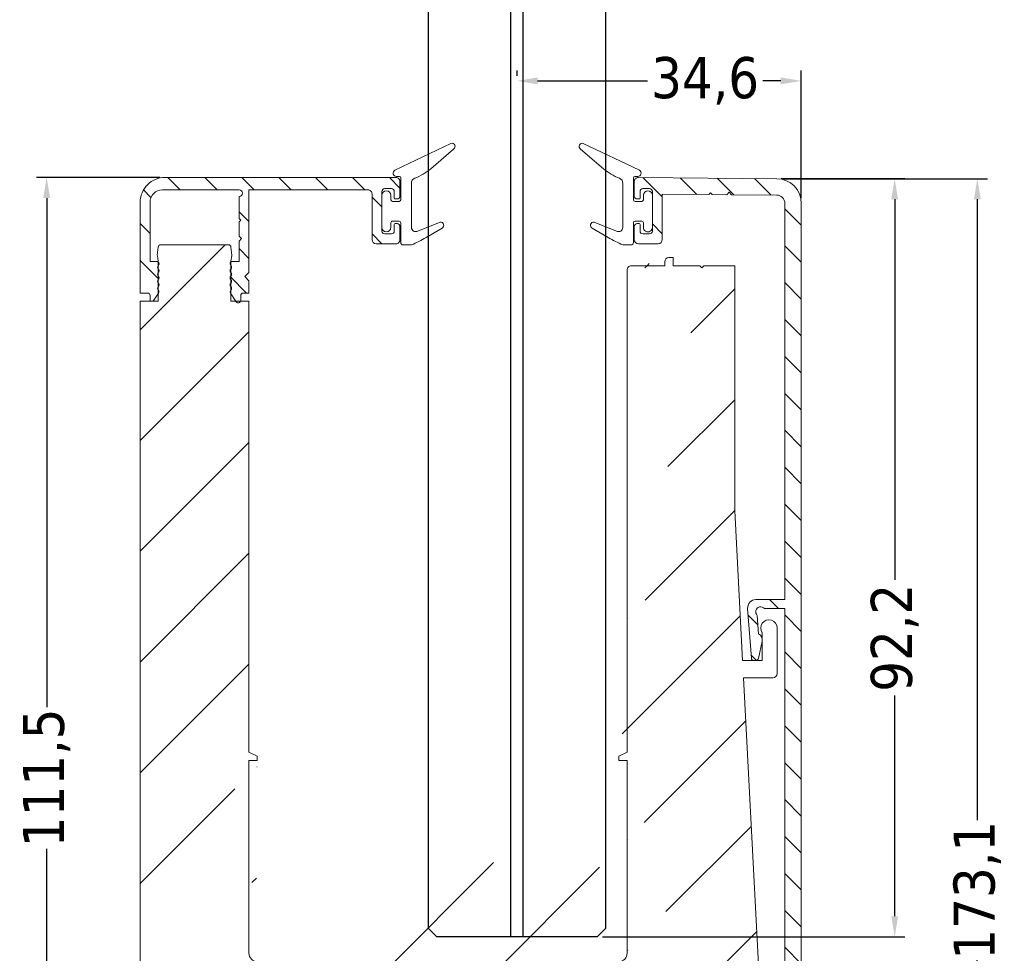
# Model space of a CAD drawing. Header units: millimetres. Extents: x -239 to 4940, y 2360 to 10359.
import ezdxf

# ---------------------------------------------------------------- set-up
doc = ezdxf.new("R2010")
doc.units = ezdxf.units.MM
for name, color, linetype, lineweight in [('CARTER ESTERNO NINFA 166', 8, 'Continuous', 9), ('CARTER INTERNO 31.6', 8, 'Continuous', 9), ('GUARNIZIONI', 7, 'Continuous', 9), ('PROFILO NINFA 166', 8, 'Continuous', 9), ('QUOTE', 5, 'Continuous', 9)]:
    doc.layers.add(name, color=color, linetype=linetype, lineweight=lineweight)
doc.layers.add('VETRO', color=140, linetype='Continuous')
doc.styles.get("Standard").update_dxf_attribs({"font": 'TAHOMA.TTF'})
doc.dimstyles.new('Annotativa millimetri', dxfattribs={"dimscale": 0, "dimtxt": 5, "dimasz": 2.5, "dimexe": 1.25, "dimexo": 0.625, "dimtad": 1, "dimtoh": 1, "dimdec": 1, "dimtxsty": 'Standard', "dimcen": 2.5, "dimclrd": 5, "dimclre": 5, "dimclrt": 7, "dimadec": 0, "dimazin": 0, "dimtfac": 1, "dimtdec": 1, "dimtmove": 0, "dimatfit": 3, "dimfxl": 0, "dimarcsym": 0})

# ---------------------------------------------------------------- blocks, each defined once
blk = doc.blocks.new('*D520')
at = {"layer": 'Defpoints', "color": 0}
for p in [(12.87471303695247, 10130.0781329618), (14.84840346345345, 9957.015755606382), (37.26096520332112, 9957.015755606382)]:
    blk.add_point(p, dxfattribs=at)
at = {"layer": 'QUOTE', "color": 5, "lineweight": -2}
for p, q in [((13.49971303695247, 10130.0781329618), (38.51096520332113, 10130.0781329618)), ((37.26096520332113, 10127.5781329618), (37.26096520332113, 10052.06194428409)), ((37.26096520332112, 9959.515755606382), (37.26096520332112, 10035.03194428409)), ((15.47340346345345, 9957.015755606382), (38.51096520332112, 9957.015755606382))]:
    blk.add_line(p, q, dxfattribs=at)
at = {"layer": 'QUOTE', "color": 5}
for points in [[(37.67763186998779, 10127.5781329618), (36.84429853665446, 10127.5781329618), (37.26096520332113, 10130.0781329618)], [(36.84429853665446, 9959.515755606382), (37.67763186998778, 9959.515755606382), (37.26096520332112, 9957.015755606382)]]:
    blk.add_solid(points, dxfattribs=at)
at = {"layer": 'QUOTE', "color": 7, "insert": (37.26096520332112, 10043.54694428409), "char_height": 5, "attachment_point": 5, "rotation": 90}
blk.add_mtext('173,1', dxfattribs=at)
blk = doc.blocks.new('*D521')
at = {"layer": 'Defpoints', "color": 0}
for p in [(12.76371249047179, 10130.07910195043), (-8.964895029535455, 10037.88639097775), (27.20651024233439, 10037.88639097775)]:
    blk.add_point(p, dxfattribs=at)
at = {"layer": 'QUOTE', "color": 5, "lineweight": -2}
for p, q in [((13.38871249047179, 10130.07910195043), (28.45651024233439, 10130.07910195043)), ((27.20651024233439, 10127.57910195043), (27.20651024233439, 10081.27875210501)), ((27.20651024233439, 10040.38639097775), (27.20651024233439, 10067.21375210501)), ((-8.339895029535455, 10037.88639097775), (28.45651024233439, 10037.88639097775))]:
    blk.add_line(p, q, dxfattribs=at)
at = {"layer": 'QUOTE', "color": 5}
for points in [[(27.62317690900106, 10127.57910195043), (26.78984357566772, 10127.57910195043), (27.20651024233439, 10130.07910195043)], [(26.78984357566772, 10040.38639097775), (27.62317690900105, 10040.38639097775), (27.20651024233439, 10037.88639097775)]]:
    blk.add_solid(points, dxfattribs=at)
at = {"layer": 'QUOTE', "color": 7, "insert": (27.20651024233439, 10074.24625210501), "char_height": 5, "attachment_point": 5, "rotation": 90}
blk.add_mtext('92,2', dxfattribs=at)
blk = doc.blocks.new('*D522')
at = {"layer": 'Defpoints', "color": 0}
for p in [(-61.56454871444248, 10130.22504374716), (-75.94068708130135, 10018.69911919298), (-57.56476009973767, 10018.69911919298)]:
    blk.add_point(p, dxfattribs=at)
at = {"layer": 'QUOTE', "color": 5, "lineweight": -2}
for p, q in [((-62.18954871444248, 10130.22504374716), (-77.19068708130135, 10130.22504374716)), ((-75.94068708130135, 10127.72504374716), (-75.94068708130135, 10065.82834326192)), ((-75.94068708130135, 10021.19911919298), (-75.94068708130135, 10048.59834326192)), ((-58.18976009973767, 10018.69911919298), (-77.19068708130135, 10018.69911919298))]:
    blk.add_line(p, q, dxfattribs=at)
at = {"layer": 'QUOTE', "color": 5}
for points in [[(-75.52402041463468, 10127.72504374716), (-76.35735374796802, 10127.72504374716), (-75.94068708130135, 10130.22504374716)], [(-76.35735374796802, 10021.19911919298), (-75.52402041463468, 10021.19911919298), (-75.94068708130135, 10018.69911919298)]]:
    blk.add_solid(points, dxfattribs=at)
at = {"layer": 'QUOTE', "color": 7, "insert": (-75.94068708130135, 10057.21334326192), "char_height": 5, "attachment_point": 5, "rotation": 90}
blk.add_mtext('111,5', dxfattribs=at)
blk = doc.blocks.new('*D524')
at = {"layer": 'Defpoints', "color": 0}
for p in [(-18.72489502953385, 10141.96695629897), (-18.72489502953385, 10141.96695629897), (15.84852528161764, 10127.07824509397)]:
    blk.add_point(p, dxfattribs=at)
at = {"layer": 'QUOTE', "color": 5, "lineweight": -2}
for p, q in [((-18.72489502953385, 10142.59195629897), (-18.72489502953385, 10143.21695629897)), ((15.84852528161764, 10127.70324509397), (15.84852528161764, 10143.21695629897)), ((-16.22489502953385, 10141.96695629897), (-2.872072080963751, 10141.96695629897)), ((13.34852528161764, 10141.96695629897), (11.17292791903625, 10141.96695629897))]:
    blk.add_line(p, q, dxfattribs=at)
at = {"layer": 'QUOTE', "color": 5}
for points in [[(-16.22489502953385, 10142.38362296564), (-16.22489502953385, 10141.55028963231), (-18.72489502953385, 10141.96695629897)], [(13.34852528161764, 10141.55028963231), (13.34852528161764, 10142.38362296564), (15.84852528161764, 10141.96695629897)]]:
    blk.add_solid(points, dxfattribs=at)
at = {"layer": 'QUOTE', "color": 7, "insert": (4.150427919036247, 10141.96695629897), "char_height": 5, "attachment_point": 5}
blk.add_mtext('34,6', dxfattribs=at)

msp = doc.modelspace()

# ---------------------------------------------------------------- hatches: boundary and pattern name
at = {"layer": 'CARTER ESTERNO NINFA 166'}
h = msp.add_hatch(dxfattribs=at)
h.set_pattern_fill('ANSI31', color=256, angle=90, style=0)
h.set_pattern_definition([(135, (-290.9278944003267, 10336.89821106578), (-2.245064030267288, -2.245064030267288), [])])
edge = h.paths.add_edge_path()
edge.add_line((-62.56454801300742, 9961.013994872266), (-62.5645480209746, 9957.51575537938))
edge.add_arc((-62.06454802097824, 9957.515755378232), 0.4999999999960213, 179.9999998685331, 270.0000261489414)
edge.add_line((-62.06454779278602, 9957.015755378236), (-61.06466011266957, 9957.015755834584))
edge.add_arc((-61.06466011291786, 9957.515753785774), 0.4999979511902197, 270.0000000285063, 360.0002267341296)
edge.add_line((-60.56466216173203, 9957.515755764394), (-60.56466215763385, 9959.315729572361))
edge.add_line((-60.56466215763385, 9959.315729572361), (13.54851668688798, 9959.315754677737))
edge.add_arc((13.54851678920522, 9959.015754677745), 0.2999999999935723, -5.708784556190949e-10, 90.00001954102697, ccw=False)
edge.add_line((13.84851678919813, 9959.015754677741), (13.84851678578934, 9957.515755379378))
edge.add_arc((14.3485167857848, 9957.515755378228), 0.4999999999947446, 179.9999998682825, 270.0000261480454)
edge.add_line((14.34851701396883, 9957.015755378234), (14.84840346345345, 9957.015755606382))
edge.add_arc((14.84840300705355, 9958.015755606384), 1.000000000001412, 270.000026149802, 359.9999585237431)
edge.add_line((15.84840300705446, 9958.015754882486), (15.84852528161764, 10127.07824509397))
edge.add_arc((12.8485252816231, 10127.07824726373), 2.999999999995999, 359.9999585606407, 449.4998443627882)
edge.add_line((12.87471303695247, 10130.0781329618), (-3.963591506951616, 10130.22512436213))
edge.add_arc((-3.963591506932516, 10129.72512436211), 0.500000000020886, 90.00000000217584, 180.0000322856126)
edge.add_line((-4.463591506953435, 10129.72512408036), (-4.463590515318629, 10127.96468968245))
edge.add_arc((-4.113591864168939, 10127.96468985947), 0.349998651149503, 180.0000289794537, 269.9999710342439)
edge.add_line((-4.113592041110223, 10127.61469120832), (-3.863593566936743, 10127.61469120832))
edge.add_arc((-3.863593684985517, 10127.71469132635), 0.1000001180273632, 270.0000676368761, 359.9999324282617)
edge.add_line((-3.763593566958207, 10127.71469120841), (-3.763593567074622, 10128.51414868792))
edge.add_arc((-3.413593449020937, 10128.51414856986), 0.3500001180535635, 90.00001929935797, 179.9999806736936, ccw=False)
edge.add_line((-3.413593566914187, 10128.86414868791), (-2.61357830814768, 10128.86414868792))
edge.add_arc((-2.613578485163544, 10128.51414851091), 0.3500001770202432, 2.8964977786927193e-05, 89.99997102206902, ccw=False)
edge.add_line((-2.263578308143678, 10128.51414868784), (-2.263578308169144, 10123.71414868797))
edge.add_arc((-2.613578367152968, 10123.71414874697), 0.3500000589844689, 270.0000096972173, 359.99999034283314, ccw=False)
edge.add_line((-2.613578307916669, 10123.36414868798), (-3.413593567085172, 10123.36414868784))
edge.add_arc((-3.413593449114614, 10123.71414880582), 0.3500001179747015, 180.0000192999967, 269.99998068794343, ccw=False)
edge.add_line((-3.763593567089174, 10123.71414868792), (-3.763593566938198, 10124.51360616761))
edge.add_arc((-3.863593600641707, 10124.5136061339), 0.1000000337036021, 1.931364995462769e-05, 89.99998068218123)
edge.add_line((-3.863593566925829, 10124.6136061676), (-4.113592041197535, 10124.6136061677))
edge.add_arc((-4.113591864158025, 10124.26360751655), 0.3499986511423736, 90.00002898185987, 179.9999710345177)
edge.add_line((-4.463590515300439, 10124.26360769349), (-4.463591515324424, 10122.66414868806))
edge.add_arc((-3.963591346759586, 10122.66414885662), 0.5000001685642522, 180.0000193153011, 269.9999806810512)
edge.add_line((-3.96359151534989, 10122.16414868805), (-1.563578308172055, 10122.16414868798))
edge.add_arc((-1.563578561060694, 10122.66414894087), 0.5000002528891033, 270.0000289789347, 359.9999710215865)
edge.add_line((-1.063578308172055, 10122.66414868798), (-1.063578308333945, 10128.19974012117))
edge.add_line((-1.063578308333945, 10128.19974012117), (4.62203731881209, 10128.15010552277))
edge.add_line((4.62203731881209, 10128.15010552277), (4.823624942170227, 10128.348353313))
edge.add_line((4.823624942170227, 10128.348353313), (5.021871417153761, 10128.14661502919))
edge.add_line((5.021871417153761, 10128.14661502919), (6.771804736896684, 10128.13133836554))
edge.add_line((6.771804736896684, 10128.13133836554), (7.074412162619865, 10128.42870807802))
edge.add_line((7.074412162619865, 10128.42870807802), (7.371980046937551, 10128.12609892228))
edge.add_line((7.371980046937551, 10128.12609892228), (12.85725446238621, 10128.07821327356))
edge.add_arc((12.84852494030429, 10127.07825137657), 0.9999999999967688, -5.517268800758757e-05, 89.49982887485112, ccw=False)
edge.add_line((13.84852494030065, 10127.07825041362), (13.84847854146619, 10078.90206366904))
edge.add_line((13.84847854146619, 10078.90206366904), (10.32027318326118, 10078.90206366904))
edge.add_arc((10.32027318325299, 10077.90206366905), 0.9999999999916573, 89.99999999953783, 184.240576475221)
edge.add_line((9.323010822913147, 10077.82811919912), (9.77147236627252, 10071.77988032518))
edge.add_arc((10.07065107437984, 10071.80206366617), 0.3000000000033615, 184.2405764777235, 269.999999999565)
edge.add_line((10.07065107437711, 10071.50206366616), (10.34913199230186, 10071.50206366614))
edge.add_arc((10.34913199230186, 10071.80206366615), 0.3000000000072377, 269.9999999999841, 347.9315199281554)
edge.add_line((10.64250151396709, 10071.73933947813), (11.09083523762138, 10073.8362569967))
edge.add_arc((10.30851660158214, 10074.00352191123), 0.799999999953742, 347.9314896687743, 424.2405764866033)
edge.add_line((10.65619131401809, 10074.72402332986), (10.48908588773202, 10076.97771386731))
edge.add_arc((10.90474242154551, 10077.41042149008), 0.6000052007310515, 40.747848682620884, 226.1514205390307, ccw=False)
edge.add_line((11.35930005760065, 10077.80206366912), (13.84851684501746, 10077.80206366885))
edge.add_line((13.84851684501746, 10077.80206366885), (13.84850866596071, 9996.978401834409))
edge.add_line((13.84850866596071, 9996.978401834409), (10.32027318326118, 9996.978401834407))
edge.add_arc((10.32027318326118, 9995.978401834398), 1.000000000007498, 89.99999999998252, 184.2405764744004)
edge.add_line((9.323010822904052, 9995.904457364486), (9.771472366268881, 9989.856218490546))
edge.add_arc((10.07065107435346, 9989.878401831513), 0.2999999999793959, 184.240576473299, 270.0000000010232)
edge.add_line((10.07065107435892, 9989.578401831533), (10.34913199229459, 9989.578401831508))
edge.add_arc((10.34913176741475, 9989.87840210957), 0.3000002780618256, 270.0000429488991, 347.9314769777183)
edge.add_line((10.64250151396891, 9989.8156776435), (11.09083523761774, 9991.912595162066))
edge.add_arc((10.30851643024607, 9992.079859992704), 0.8000001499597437, 347.9314981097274, 424.2405680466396)
edge.add_line((10.65619131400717, 9992.800361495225), (10.48908588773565, 9995.054052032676))
edge.add_arc((10.9047424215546, 9995.486759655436), 0.6000052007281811, 40.74784868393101, 226.1514205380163, ccw=False)
edge.add_line((11.35930005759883, 9995.87840183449), (13.84851629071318, 9995.878401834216))
edge.add_line((13.84851629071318, 9995.878401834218), (13.84851379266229, 9972.971276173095))
edge.add_line((13.84851379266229, 9972.971276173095), (14.34851369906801, 9972.47127626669))
edge.add_line((14.34851369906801, 9972.47127626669), (13.84851374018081, 9971.971276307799))
edge.add_line((13.84851374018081, 9971.971276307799), (13.84851276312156, 9962.271264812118))
edge.add_arc((13.54851276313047, 9962.271264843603), 0.2999999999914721, 270.4999999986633, 359.9999939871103, ccw=False)
edge.add_line((13.55113072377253, 9961.971276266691), (-62.26716597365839, 9961.313983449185))
edge.add_arc((-62.26454801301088, 9961.013994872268), 0.2999999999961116, 90.499999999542, 180.0000000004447)
at = {"layer": 'CARTER INTERNO 31.6'}
h = msp.add_hatch(dxfattribs=at)
h.set_pattern_fill('ANSI31', color=256, angle=90, style=0)
h.set_pattern_definition([(135, (-190.9278944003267, 10286.89821106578), (-2.245064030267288, -2.245064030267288), [])])
edge = h.paths.add_edge_path()
edge.add_line((-52.33949493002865, 10125.04426734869), (-52.53949493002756, 10124.84426734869))
edge.add_line((-52.53949493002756, 10124.84426734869), (-52.53949493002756, 10123.09426734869))
edge.add_line((-52.53949493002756, 10123.09426734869), (-52.23949493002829, 10122.79426734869))
edge.add_line((-52.23949493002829, 10122.79426734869), (-52.53949493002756, 10122.49426734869))
edge.add_line((-52.53949493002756, 10122.49426734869), (-52.53949493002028, 10120.01349095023))
edge.add_line((-52.53949493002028, 10120.01349095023), (-53.32736289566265, 10120.01349095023))
edge.add_arc((-53.32736289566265, 10119.71349095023), 0.2999999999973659, 89.9999999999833, 180.00000000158)
edge.add_line((-53.6273628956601, 10119.71349095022), (-53.53949493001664, 10119.50135891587))
edge.add_arc((-53.75162696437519, 10119.28922688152), 0.3000000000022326, -44.99999999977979, 44.99999999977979, ccw=False)
edge.add_arc((-53.32736289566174, 10118.86496281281), 0.2999999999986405, 135.0000000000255, 224.9999999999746)
edge.add_arc((-53.75162696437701, 10118.44069874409), 0.3000000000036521, -44.999999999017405, 44.999999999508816, ccw=False)
edge.add_arc((-53.32736282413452, 10118.01643467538), 0.3000000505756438, 135.0000096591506, 224.9999903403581)
edge.add_arc((-53.75162696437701, 10117.59217060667), 0.3000000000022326, -44.99999999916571, 44.99999999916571, ccw=False)
edge.add_arc((-53.32736282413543, 10117.16790653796), 0.3000000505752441, 135.0000096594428, 224.9999903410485)
edge.add_arc((-53.75162696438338, 10116.74364246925), 0.3000000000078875, -44.99999999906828, 44.999999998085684, ccw=False)
edge.add_arc((-53.32736289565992, 10116.31937840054), 0.3000000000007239, 135.000000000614, 213.2359422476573)
edge.add_line((-53.57828909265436, 10116.1549519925), (-52.89042112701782, 10115.10521737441))
edge.add_arc((-52.63949493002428, 10115.26964378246), 0.30000000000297, 213.2359422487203, 359.999999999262)
edge.add_line((-52.33949493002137, 10115.26964378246), (-52.33949493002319, 10115.87079244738))
edge.add_arc((-52.03949487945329, 10115.87079239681), 0.3000000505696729, 90.0036903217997, 179.999990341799, ccw=False)
edge.add_line((-52.03951420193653, 10116.17079244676), (-51.33949493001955, 10116.17086182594))
edge.add_line((-51.33949493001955, 10116.17086182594), (-51.33949493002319, 10117.67082720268))
edge.add_line((-51.33949493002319, 10117.67082720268), (-51.83949486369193, 10118.17082713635))
edge.add_line((-51.83949486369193, 10118.17082713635), (-51.33949493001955, 10118.67082707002))
edge.add_line((-51.33949493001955, 10118.67082707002), (-51.33949493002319, 10128.72504374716))
edge.add_line((-51.33949493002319, 10128.72504374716), (-36.86360371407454, 10128.72504374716))
edge.add_arc((-36.86360371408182, 10128.22504374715), 0.5000000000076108, -8.997176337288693e-10, 89.99999999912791, ccw=False)
edge.add_line((-36.36360371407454, 10128.22504374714), (-36.36360371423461, 10122.664068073))
edge.add_arc((-35.86360346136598, 10122.66406832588), 0.5000002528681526, 180.0000289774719, 269.9999710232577)
edge.add_line((-35.86360371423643, 10122.16406807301), (-33.46359050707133, 10122.16406807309))
edge.add_arc((-33.46359050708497, 10122.66406807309), 0.499999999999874, 270.0000000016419, 360.0000358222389)
edge.add_line((-32.96359050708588, 10122.66406838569), (-32.96359150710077, 10124.26352707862))
edge.add_arc((-33.31359039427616, 10124.26352666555), 0.3499988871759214, 6.762114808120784e-05, 89.99993238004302)
edge.add_line((-33.31358998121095, 10124.61352555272), (-33.56358845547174, 10124.61352555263))
edge.add_arc((-33.56358838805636, 10124.51352548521), 0.1000000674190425, 90.00003862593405, 179.9999613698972)
edge.add_line((-33.66358845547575, 10124.51352555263), (-33.66358845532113, 10123.71406807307))
edge.add_arc((-34.01358851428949, 10123.71406813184), 0.3500000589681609, 270.0000096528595, 359.99999037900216, ccw=False)
edge.add_line((-34.01358845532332, 10123.36406807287), (-34.81360371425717, 10123.36406807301))
edge.add_arc((-34.81360359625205, 10123.714068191), 0.3500001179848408, 180.000019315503, 269.99998068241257, ccw=False)
edge.add_line((-35.16360371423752, 10123.714068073), (-35.16360371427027, 10128.51406807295))
edge.add_arc((-34.81360341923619, 10128.51406777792), 0.3500002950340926, 90.00004829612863, 179.9999517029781, ccw=False)
edge.add_line((-34.81360371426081, 10128.86406807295), (-34.01358845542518, 10128.86406807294))
edge.add_arc((-34.0135886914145, 10128.51406783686), 0.3500002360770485, 3.864713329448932e-05, 89.9999613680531, ccw=False)
edge.add_line((-33.6635884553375, 10128.51406807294), (-33.66358845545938, 10127.71461059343))
edge.add_arc((-33.56358835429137, 10127.71461069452), 0.1000001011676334, 180.0000579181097, 269.9999420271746)
edge.add_line((-33.56358845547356, 10127.61461059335), (-33.31358998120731, 10127.61461059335))
edge.add_arc((-33.31359021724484, 10127.9646093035), 0.3499987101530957, 270.0000386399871, 359.9999613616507)
edge.add_line((-32.96359150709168, 10127.96460906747), (-32.96359051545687, 10129.72504346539))
edge.add_arc((-33.4635905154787, 10129.72504374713), 0.5000000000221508, 359.9999677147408, 449.9999999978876)
edge.add_line((-33.46359051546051, 10130.22504374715), (-61.56454871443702, 10130.22504374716))
edge.add_arc((-61.56454871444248, 10127.22504374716), 2.999999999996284, 89.9999999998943, 180.0000000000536)
edge.add_line((-64.56454871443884, 10127.22504374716), (-64.5645487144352, 10116.17085026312))
edge.add_line((-64.5645487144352, 10116.17085026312), (-63.66454871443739, 10116.17079244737))
edge.add_arc((-63.6645487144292, 10115.87079244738), 0.2999999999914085, -1.1544898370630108e-09, 90.00000000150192, ccw=False)
edge.add_line((-63.36454871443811, 10115.87079244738), (-63.36454871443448, 10115.17085026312))
edge.add_line((-63.36454871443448, 10115.17085026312), (-62.9706147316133, 10115.17085026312))
edge.add_line((-62.9706147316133, 10115.17085026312), (-62.32575455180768, 10116.1549519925))
edge.add_arc((-62.57668074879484, 10116.31937840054), 0.2999999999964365, 326.764057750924, 405.000000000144)
edge.add_arc((-62.15241668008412, 10116.74364246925), 0.2999999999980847, 134.9999999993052, 224.9999999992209, ccw=False)
edge.add_arc((-62.57668074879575, 10117.16790653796), 0.2999999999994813, 315.0000000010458, 405.0000000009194)
edge.add_arc((-62.15241668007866, 10117.59217060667), 0.3000000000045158, 134.9999999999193, 224.9999999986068, ccw=False)
edge.add_arc((-62.57668074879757, 10118.01643467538), 0.299999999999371, 315.0000000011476, 405.0000000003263)
edge.add_arc((-62.15241668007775, 10118.44069874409), 0.3000000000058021, 135.0000000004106, 224.9999999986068, ccw=False)
edge.add_arc((-62.5766807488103, 10118.86496281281), 0.3000000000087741, 315.0000000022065, 404.9999999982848)
edge.add_arc((-62.15241660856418, 10119.28922688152), 0.3000000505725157, 135.0000096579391, 224.9999903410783, ccw=False)
edge.add_line((-62.36454871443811, 10119.50135891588), (-62.27668074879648, 10119.71349095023))
edge.add_arc((-62.57668074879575, 10119.71349095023), 0.2999999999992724, 359.9999999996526, 450)
edge.add_line((-62.57668074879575, 10120.01349095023), (-63.36454871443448, 10120.01349095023))
edge.add_line((-63.36454871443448, 10120.01349095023), (-63.36454871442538, 10127.22504374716))
edge.add_arc((-61.86454846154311, 10127.22504349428), 1.500000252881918, 90.00000965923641, 179.9999903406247, ccw=False)
edge.add_line((-61.86454871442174, 10128.72504374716), (-52.53949493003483, 10128.72504374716))
edge.add_arc((-52.53949493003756, 10128.32504374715), 0.4000000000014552, -89.99999999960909, 89.9999999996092, ccw=False)
edge.add_line((-52.53949493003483, 10127.92504374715), (-52.5394949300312, 10125.24426734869))
edge.add_line((-52.5394949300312, 10125.24426734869), (-52.33949493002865, 10125.04426734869))
at = {"layer": 'PROFILO NINFA 166'}
h = msp.add_hatch(dxfattribs=at)
h.set_pattern_fill('ANSI31', color=256, scale=3, style=0)
h.set_pattern_definition([(45, (310.0799757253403, 11577.45672555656), (-6.735192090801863, 6.735192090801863), [])])
edge = h.paths.add_edge_path()
edge.add_line((-62.36454871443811, 10115.17085026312), (-64.5645487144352, 10115.17085026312))
edge.add_line((-62.36454871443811, 10120.01166440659), (-62.36454871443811, 10115.17085026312))
edge.add_line((-62.36910638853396, 10120.06375885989), (-62.36454871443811, 10120.01166440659))
edge.add_line((-62.47769405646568, 10120.67959012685), (-62.36910638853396, 10120.06375885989))
edge.add_line((-62.48074852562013, 10120.7616789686), (-62.47769405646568, 10120.67959012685))
edge.add_line((-62.38020471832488, 10121.76774396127), (-62.48074852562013, 10120.7616789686))
edge.add_arc((-62.0816917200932, 10121.737911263), 0.2999999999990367, 89.99999999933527, 174.2929418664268)
edge.add_line((-53.82235192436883, 10122.037911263), (-62.08169172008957, 10122.037911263))
edge.add_arc((-53.82235192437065, 10121.737911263), 0.3000000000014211, 5.707058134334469, 89.99999999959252)
edge.add_line((-53.42329511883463, 10120.7616789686), (-53.52383892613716, 10121.76774396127))
edge.add_line((-53.42634958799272, 10120.67959012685), (-53.42329511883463, 10120.7616789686))
edge.add_line((-53.53493725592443, 10120.06375885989), (-53.42634958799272, 10120.67959012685))
edge.add_line((-53.53949493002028, 10120.01166440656), (-53.53493725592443, 10120.06375885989))
edge.add_line((-53.53949493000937, 10115.17085026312), (-53.53949493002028, 10120.01166440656))
edge.add_line((-51.33949493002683, 10115.17085026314), (-53.53949493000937, 10115.17085026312))
edge.add_line((-42.83771069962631, 10032.88639098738), (-42.83771069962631, 10034.88639098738))
edge.add_line((-57.56476009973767, 10028.69911919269), (-57.56476009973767, 10025.94924471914))
edge.add_arc((-56.56476009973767, 10027.33771540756), 1.689206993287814, 53.70138050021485, 126.2986194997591)
edge.add_line((-55.56476009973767, 10028.69911919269), (-55.56476009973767, 10030.69924471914))
edge.add_line((-55.56476009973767, 10030.69924471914), (-53.06476009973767, 10030.69924471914))
edge.add_line((-53.06476009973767, 10030.69924471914), (-53.06476009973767, 10026.92636441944))
edge.add_arc((-48.80434343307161, 10026.92636052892), 4.260416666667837, 139.9320129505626, 179.9999476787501)
edge.add_line((-48.72647517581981, 10029.66877430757), (-52.06476009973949, 10029.66877430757))
edge.add_line((-48.72647517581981, 10029.66877430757), (-50.49451920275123, 10031.11163528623))
edge.add_line((-50.33778118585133, 10059.83821718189), (-51.33779665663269, 10060.33822485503))
edge.add_line((-50.33778118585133, 10059.33821718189), (-50.33778118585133, 10059.83821718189))
edge.add_line((-51.33778011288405, 10059.33822682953), (-50.33778118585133, 10059.33821718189))
edge.add_line((-51.33771069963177, 10035.88638808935), (-51.33778011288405, 10059.33822682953))
edge.add_arc((-50.33771069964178, 10035.88639098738), 0.9999999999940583, 180.0001660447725, 270.0000000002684)
edge.add_arc((-49.86225849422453, 10031.88639098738), 1.000000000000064, 90.00000000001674, 230.7828888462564)
edge.add_line((-57.56476009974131, 10025.94924471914), (-64.5645487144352, 10025.94924471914))
edge.add_line((-42.83771069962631, 10034.88639098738), (-50.33771069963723, 10034.88639098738))
edge.add_line((-49.86225849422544, 10032.88639098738), (-42.83771069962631, 10032.88639098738))
edge.add_line((-64.5645487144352, 10115.17085026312), (-64.5645487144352, 10025.94924471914))
edge.add_line((-51.33779665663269, 10060.33822485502), (-51.33949493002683, 10115.17085026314))
h = msp.add_hatch(dxfattribs=at)
h.set_pattern_fill('ANSI31', color=256, scale=3, style=0)
h.set_pattern_definition([(45, (310.0799757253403, 11577.45672555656), (-6.735192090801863, 6.735192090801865), [])])
edge = h.paths.add_edge_path()
edge.add_line((7.744591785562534, 10119.48245224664), (3.994592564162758, 10119.48245323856))
edge.add_line((7.744591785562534, 10089.70135976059), (7.744591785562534, 10119.48245224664))
edge.add_line((7.745274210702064, 10089.67524540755), (7.744591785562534, 10089.70135976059))
edge.add_line((8.69573321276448, 10071.50206366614), (7.745274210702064, 10089.67524540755))
edge.add_line((11.10851660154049, 10071.50206366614), (8.69573321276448, 10071.50206366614))
edge.add_line((11.10851660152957, 10074.84177766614), (11.10851660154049, 10071.50206366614))
edge.add_arc((11.90851660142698, 10075.44177766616), 0.9999999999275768, 359.9999999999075, 576.8698976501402)
edge.add_line((12.90851662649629, 10069.89926905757), (12.90851660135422, 10075.44177766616))
edge.add_arc((12.40851645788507, 10069.89926922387), 0.500000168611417, 270.0000193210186, 359.9999809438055)
edge.add_line((8.805709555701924, 10069.39926905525), (12.40851662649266, 10069.39926905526))
edge.add_arc((-4.837784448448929, 10118.98245651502), 0.4999999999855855, 89.99997755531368, 179.999985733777)
edge.add_line((-0.7554082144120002, 10119.4824539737), (-4.837784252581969, 10119.48245651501))
edge.add_line((-0.7554082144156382, 10119.982453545), (-0.7554082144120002, 10119.4824539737))
edge.add_arc((-0.2554082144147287, 10119.982453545), 0.5000000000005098, 90.00000000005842, 179.9999999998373)
edge.add_line((0.2445917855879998, 10120.482453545), (-0.2554082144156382, 10120.482453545))
edge.add_line((0.2445917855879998, 10119.48245423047), (0.2445917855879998, 10120.482453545))
edge.add_line((3.494590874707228, 10119.48245337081), (0.2445917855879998, 10119.48245423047))
edge.add_line((3.744591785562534, 10119.23245245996), (3.494590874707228, 10119.48245337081))
edge.add_line((3.994592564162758, 10119.48245323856), (3.744591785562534, 10119.23245245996))
edge.add_arc((-12.53193598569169, 10024.88639223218), 1.00000124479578, 270.0000403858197, 329.0411553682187)
edge.add_line((-7.475220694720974, 10031.37196935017), (-11.67439788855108, 10024.37196935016))
edge.add_arc((-8.332758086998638, 10031.88639098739), 0.9999999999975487, 329.0411957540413, 450.0000000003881)
edge.add_line((-13.8513219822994, 10032.88639098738), (-8.332758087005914, 10032.88639098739))
edge.add_line((-13.8513219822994, 10034.88639098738), (-13.8513219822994, 10032.88639098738))
edge.add_line((-6.33780538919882, 10034.88639098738), (-13.8513219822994, 10034.88639098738))
edge.add_arc((-6.337805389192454, 10035.88639098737), 0.9999999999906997, 269.9999999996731, 359.9999833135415)
edge.add_line((-5.337798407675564, 10059.33821718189), (-5.337805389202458, 10035.88639069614))
edge.add_line((-6.337798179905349, 10059.33821718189), (-5.337798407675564, 10059.33821718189))
edge.add_line((-6.337798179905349, 10059.83821718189), (-6.337798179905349, 10059.33821718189))
edge.add_line((-5.337797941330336, 10060.33821723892), (-6.337798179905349, 10059.83821718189))
edge.add_line((11.10851660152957, 9992.918115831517), (11.10851660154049, 9989.57840183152))
edge.add_arc((11.90851660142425, 9993.518115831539), 0.9999999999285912, 359.9999999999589, 576.8698976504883)
edge.add_line((12.90851662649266, 9987.975607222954), (12.9085166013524, 9993.518115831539))
edge.add_arc((12.40851654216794, 9987.975607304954), 0.5000000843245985, 270.0000096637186, 359.9999906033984)
edge.add_arc((2.995447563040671, 9990.078401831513), 0.4999999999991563, 145.4761413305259, 269.9999999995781)
edge.add_line((1.551873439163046, 9987.212752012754), (1.79398031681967, 9987.475607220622))
edge.add_arc((1.331211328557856, 9987.415996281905), 0.2999999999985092, 227.3528962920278, 317.3528962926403)
edge.add_line((0.833750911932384, 9987.466326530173), (1.127967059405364, 9987.195334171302))
edge.add_arc((0.630506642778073, 9987.245664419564), 0.3000000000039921, 47.35289629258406, 137.352896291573)
edge.add_line((-1.75809433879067, 9985.095179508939), (0.4098445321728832, 9987.448908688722))
edge.add_line((-2.111349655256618, 9985.080664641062), (-1.75809433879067, 9985.095179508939))
edge.add_line((-2.096834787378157, 9984.727409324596), (-2.111349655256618, 9985.08066464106))
edge.add_line((-4.264773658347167, 9982.373680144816), (-2.096834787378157, 9984.727409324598))
edge.add_arc((-4.044111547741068, 9982.170435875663), 0.3000000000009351, 137.3528962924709, 227.3528962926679)
edge.add_line((-3.953139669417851, 9981.678781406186), (-4.24735581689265, 9981.949773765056))
edge.add_arc((-4.156384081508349, 9981.45811928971), 0.3000001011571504, 317.3529156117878, 407.3528769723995)
edge.add_line((-4.071218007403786, 9981.107766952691), (-3.935721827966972, 9981.254875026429))
edge.add_arc((-4.438988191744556, 9981.446507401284), 0.5000000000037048, 227.352896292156, 317.3528962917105)
edge.add_line((-5.218359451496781, 9981.484587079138), (-4.777728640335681, 9981.07873721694))
edge.add_line((11.10851660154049, 9989.57840183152), (2.995447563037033, 9989.578401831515))
edge.add_line((1.79398031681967, 9987.475607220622), (12.40851662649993, 9987.47560722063))
edge.add_arc((-38.61105638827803, 10018.69925767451), 50.00004515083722, 325.476158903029, 362.9938290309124)
edge.add_line((-12.53193528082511, 10023.88639098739), (-39.45458220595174, 10023.88639098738))
edge.add_arc((-38.61102241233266, 10018.69927142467), 50.00002670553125, 270.0000136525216, 311.9015662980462)
edge.add_line((11.32074698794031, 10021.31068002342), (8.805709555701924, 10069.39926905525))
edge.add_line((-5.337784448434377, 10118.98245663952), (-5.337797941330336, 10060.33821723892))
edge.add_line((-64.5645487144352, 10011.44924471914), (-64.5645487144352, 9968.69924471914))
edge.add_line((-49.10776564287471, 9968.699244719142), (-38.61101049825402, 9968.699244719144))
edge.add_line((-49.35776564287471, 9968.949244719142), (-49.10776564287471, 9968.699244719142))
edge.add_line((-49.60776564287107, 9968.699244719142), (-49.35776564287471, 9968.949244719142))
edge.add_line((-64.5645487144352, 9968.69924471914), (-49.60776564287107, 9968.699244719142))
edge.add_line((-57.56476009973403, 10011.44924471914), (-64.5645487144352, 10011.44924471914))
edge.add_arc((-56.56476009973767, 10010.06052297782), 1.689206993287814, 233.7013805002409, 306.2986194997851, ccw=False)
edge.add_line((-57.56476009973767, 10008.69911919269), (-57.56476009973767, 10011.44924471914))
edge.add_line((-53.06476009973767, 10010.4718739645), (-53.06476009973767, 10006.69924471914))
edge.add_line((-53.06476009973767, 10006.69924471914), (-55.56476009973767, 10006.69924471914))
edge.add_line((-55.56476009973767, 10006.69924471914), (-55.56476009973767, 10008.69911919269))
edge.add_arc((-48.80434343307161, 10010.47187785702), 4.260416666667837, 180.0000523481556, 220.0679870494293)
edge.add_line((-52.06476009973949, 10007.72946407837), (-42.06476009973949, 10007.72946407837))
edge.add_arc((-45.32517676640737, 10010.47187785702), 4.260416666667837, 319.9320129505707, 360.0000000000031)
edge.add_line((-41.06476009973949, 10010.47187681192), (-41.06476009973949, 10012.69911919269))
edge.add_line((-40.26731041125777, 10012.69911919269), (-41.06476009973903, 10012.69911919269))
edge.add_line((-40.26731041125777, 10012.69911919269), (-39.26731041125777, 10013.69911919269))
edge.add_line((-39.26731041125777, 10013.69911919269), (-39.26731041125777, 10023.69911919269))
edge.add_line((-39.26731041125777, 10023.69911919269), (-39.45458220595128, 10023.88639098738))

# ---------------------------------------------------------------- linework, layer by layer
at = {"layer": 'CARTER ESTERNO NINFA 166'}
msp.add_lwpolyline([(15.84840300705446, 9958.015754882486), (15.84852528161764, 10127.07824509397, 0.4116593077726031), (12.87471303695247, 10130.0781329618), (-3.963591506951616, 10130.22512436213, 0.4142137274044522), (-4.463591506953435, 10129.72512408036), (-4.463590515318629, 10127.96468968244, 0.4142132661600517), (-4.113592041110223, 10127.61469120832), (-3.863593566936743, 10127.61469120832, 0.4142128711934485), (-3.763593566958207, 10127.71469120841), (-3.763593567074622, 10128.51414868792, -0.4142133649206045), (-3.413593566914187, 10128.86414868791), (-2.61357830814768, 10128.86414868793, -0.4142132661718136), (-2.263578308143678, 10128.51414868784), (-2.263578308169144, 10123.71414868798, -0.4142134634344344), (-2.613578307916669, 10123.36414868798), (-3.413593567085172, 10123.36414868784, -0.4142133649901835), (-3.763593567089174, 10123.71414868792), (-3.763593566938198, 10124.51360616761, 0.4142133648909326), (-3.863593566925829, 10124.6136061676), (-4.113592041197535, 10124.6136061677, 0.4142132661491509), (-4.463590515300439, 10124.26360769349), (-4.463591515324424, 10122.66414868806, 0.414213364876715), (-3.96359151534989, 10122.16414868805), (-1.563578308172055, 10122.16414868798, 0.4142132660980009), (-1.063578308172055, 10122.66414868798), (-1.063578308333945, 10128.19974012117), (4.62203731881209, 10128.15010552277), (4.823624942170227, 10128.348353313), (5.021871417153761, 10128.14661502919), (6.771804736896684, 10128.13133836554), (7.074412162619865, 10128.42870807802), (7.371980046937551, 10128.12609892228), (12.85725446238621, 10128.07821327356, -0.4116592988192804), (13.84852494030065, 10127.07825041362), (13.84847854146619, 10078.90206366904), (10.32027318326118, 10078.90206366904, 0.4360611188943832), (9.323010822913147, 10077.82811919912), (9.77147236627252, 10071.77988032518, 0.3926983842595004), (10.07065107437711, 10071.50206366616), (10.34913199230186, 10071.50206366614, 0.3537823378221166), (10.64250151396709, 10071.73933947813), (11.09083523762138, 10073.8362569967, 0.3458368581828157), (10.65619131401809, 10074.72402332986), (10.48908588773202, 10076.97771386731, -1.048302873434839), (11.35930005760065, 10077.80206366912), (13.84851684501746, 10077.80206366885), (13.84850866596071, 9996.978401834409)], format="xyb", dxfattribs=at)
at = {"layer": 'CARTER INTERNO 31.6'}
msp.add_lwpolyline([(-52.33949493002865, 10125.04426734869), (-52.53949493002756, 10124.84426734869), (-52.53949493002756, 10123.09426734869), (-52.23949493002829, 10122.79426734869), (-52.53949493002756, 10122.49426734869), (-52.53949493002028, 10120.01349095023), (-53.32736289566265, 10120.01349095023, 0.4142135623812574), (-53.6273628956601, 10119.71349095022), (-53.53949493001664, 10119.50135891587, -0.4142135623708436), (-53.53949493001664, 10119.07709484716, 0.4142135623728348), (-53.53949493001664, 10118.65283077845, -0.4142135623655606), (-53.53949493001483, 10118.22856670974, 0.414213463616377), (-53.53949493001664, 10117.80430264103, -0.4142135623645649), (-53.53949493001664, 10117.38003857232, 0.414213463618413), (-53.53949493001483, 10116.95577450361, -0.4142135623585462), (-53.53949493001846, 10116.5315104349, 0.3552775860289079), (-53.57828909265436, 10116.1549519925), (-52.89042112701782, 10115.10521737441, 0.7451330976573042), (-52.33949493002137, 10115.26964378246), (-52.33949493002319, 10115.87079244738, -0.4141946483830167), (-52.03951420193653, 10116.17079244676), (-51.33949493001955, 10116.17086182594), (-51.33949493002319, 10117.67082720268), (-51.83949486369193, 10118.17082713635), (-51.33949493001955, 10118.67082707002), (-51.33949493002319, 10128.72504374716), (-36.86360371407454, 10128.72504374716, -0.4142135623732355), (-36.36360371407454, 10128.22504374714), (-36.36360371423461, 10122.664068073, 0.4142132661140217), (-35.86360371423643, 10122.16406807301), (-33.46359050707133, 10122.16406807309, 0.4142137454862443), (-32.96359050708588, 10122.66406838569), (-32.96359150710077, 10124.26352707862, 0.4142128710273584), (-33.31358998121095, 10124.61352555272), (-33.56358845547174, 10124.61352555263, 0.4142131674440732), (-33.66358845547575, 10124.51352555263), (-33.66358845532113, 10123.71406807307, -0.4142134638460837), (-34.01358845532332, 10123.36406807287), (-34.81360371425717, 10123.36406807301, -0.4142133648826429), (-35.16360371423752, 10123.714068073), (-35.16360371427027, 10128.51406807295, -0.4142130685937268), (-34.81360371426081, 10128.86406807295), (-34.01358845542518, 10128.86406807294, -0.4142131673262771), (-33.6635884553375, 10128.51406807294), (-33.66358845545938, 10127.71461059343, 0.4142129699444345), (-33.56358845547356, 10127.61461059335), (-33.31358998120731, 10127.61461059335, 0.4142131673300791), (-32.96359150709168, 10127.96460906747), (-32.96359051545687, 10129.72504346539, 0.4142137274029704), (-33.46359051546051, 10130.22504374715), (-61.56454871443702, 10130.22504374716, 0.4142135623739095), (-64.56454871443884, 10127.22504374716), (-64.5645487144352, 10116.17085026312), (-63.66454871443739, 10116.17079244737, -0.4142135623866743), (-63.36454871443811, 10115.87079244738), (-63.36454871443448, 10115.17085026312), (-62.9706147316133, 10115.17085026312), (-62.32575455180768, 10116.1549519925, 0.3552775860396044), (-62.36454871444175, 10116.5315104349, -0.4142135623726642), (-62.3645487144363, 10116.95577450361, 0.4142135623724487), (-62.36454871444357, 10117.38003857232, -0.4142135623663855), (-62.36454871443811, 10117.80430264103, 0.4142135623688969), (-62.36454871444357, 10118.22856670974, -0.4142135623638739), (-62.36454871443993, 10118.65283077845, 0.4142135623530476), (-62.36454871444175, 10119.07709484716, -0.4142134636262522), (-62.36454871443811, 10119.50135891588), (-62.27668074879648, 10119.71349095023, 0.4142135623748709), (-62.57668074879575, 10120.01349095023), (-63.36454871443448, 10120.01349095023), (-63.36454871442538, 10127.22504374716, -0.414213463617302), (-61.86454871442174, 10128.72504374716), (-52.53949493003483, 10128.72504374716, -0.9999999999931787), (-52.53949493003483, 10127.92504374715), (-52.5394949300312, 10125.24426734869)], format="xyb", close=True, dxfattribs=at)
at = {"layer": 'GUARNIZIONI'}
for points in [[(-34.06731752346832, 10124.1641487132, -0.9999999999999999), (-35.16731752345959, 10124.16414871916), (-35.16731752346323, 10128.06414866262, -0.9999999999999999), (-34.06731752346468, 10128.06414866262), (-34.06731752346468, 10127.51565766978, 0.4142135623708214), (-33.86731752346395, 10127.31565766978), (-33.06731735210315, 10127.31565766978, 0.4142134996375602), (-32.86731735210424, 10127.51565762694), (-32.86731677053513, 10130.16086664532, 0.3686462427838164), (-33.0358398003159, 10130.35837415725), (-33.384253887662, 10130.34939471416, -0.7864553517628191), (-33.58690862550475, 10131.09997802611), (-26.76421456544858, 10134.36089169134, -0.8973686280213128), (-26.44031821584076, 10133.67384502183), (-29.20489214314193, 10131.28007512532, -0.07443673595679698), (-31.17591436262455, 10130.12504367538, 0.3334652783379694), (-31.56733869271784, 10129.50474794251), (-31.56731673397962, 10124.20945171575), (-31.56731673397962, 10124.14758447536, 0.544747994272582), (-30.80848373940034, 10123.68771858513), (-28.07478183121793, 10124.79873092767, -0.8065276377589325), (-27.84236300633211, 10124.03963982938), (-29.79509715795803, 10122.93440432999, -0.03447302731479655), (-31.56731678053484, 10122.02879087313), (-32.56731673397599, 10122.02879080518, -0.4142135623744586), (-32.86731673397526, 10122.32879080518), (-32.86731699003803, 10123.32879080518), (-32.86731731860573, 10124.71192414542, 0.4142134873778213), (-33.06731731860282, 10124.91192409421), (-33.86731752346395, 10124.91192409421, 0.4142135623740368), (-34.06731752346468, 10124.71192409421), (-34.06731752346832, 10124.16414871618)], [(-3.363578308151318, 10124.1641487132, 0.9999999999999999), (-2.263578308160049, 10124.16414871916), (-2.263578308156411, 10128.06414866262, 0.9999999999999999), (-3.363578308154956, 10128.06414866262), (-3.363578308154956, 10127.51565766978, -0.4142135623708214), (-3.563578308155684, 10127.31565766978), (-4.363578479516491, 10127.31565766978, -0.4142134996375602), (-4.5635784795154, 10127.51565762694), (-4.563579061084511, 10130.16086664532, -0.3686462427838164), (-4.395056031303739, 10130.35837415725), (-4.046641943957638, 10130.34939471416, 0.7864553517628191), (-3.843987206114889, 10131.09997802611), (-10.66668126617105, 10134.36089169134, 0.8973686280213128), (-10.99057761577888, 10133.67384502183), (-8.226003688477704, 10131.28007512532, 0.07443673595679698), (-6.254981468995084, 10130.12504367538, -0.3334652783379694), (-5.863557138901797, 10129.50474794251), (-5.863579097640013, 10124.20945171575), (-5.863579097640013, 10124.14758447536, -0.544747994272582), (-6.622412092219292, 10123.68771858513), (-9.356114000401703, 10124.79873092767, 0.8065276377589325), (-9.58853282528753, 10124.03963982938), (-7.635798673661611, 10122.93440432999, 0.03447302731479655), (-5.863579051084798, 10122.02879087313), (-4.863579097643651, 10122.02879080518, 0.4142135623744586), (-4.563579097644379, 10122.32879080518), (-4.563578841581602, 10123.32879080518), (-4.563578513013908, 10124.71192414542, -0.4142134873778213), (-4.363578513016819, 10124.91192409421), (-3.563578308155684, 10124.91192409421, -0.4142135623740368), (-3.363578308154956, 10124.71192409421), (-3.363578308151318, 10124.16414871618)]]:
    msp.add_lwpolyline(points, format="xyb", dxfattribs=at)
at = {"layer": 'PROFILO NINFA 166'}
for points in [[(-50.33771069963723, 10034.88639098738, -0.414212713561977), (-51.33771069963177, 10035.88638808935), (-51.33778011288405, 10059.33822682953), (-50.33778118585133, 10059.33821718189), (-50.33778118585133, 10059.83821718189), (-51.33779665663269, 10060.33822485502), (-51.33949493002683, 10115.17085026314), (-53.53949493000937, 10115.17085026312), (-53.53949493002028, 10120.01166440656), (-53.53493725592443, 10120.06375885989), (-53.42634958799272, 10120.67959012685), (-53.42329511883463, 10120.7616789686), (-53.52383892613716, 10121.76774396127, 0.3853313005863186), (-53.82235192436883, 10122.037911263), (-62.08169172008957, 10122.037911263, 0.3853313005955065), (-62.38020471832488, 10121.76774396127), (-62.48074852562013, 10120.7616789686), (-62.47769405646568, 10120.67959012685), (-62.36910638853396, 10120.06375885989), (-62.36454871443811, 10120.01166440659), (-62.36454871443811, 10115.17085026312), (-64.5645487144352, 10115.17085026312), (-64.5645487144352, 9968.69924471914)], [(11.32074698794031, 10021.31068002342), (8.805709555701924, 10069.39926905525), (12.40851662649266, 10069.39926905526, 0.4142133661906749), (12.90851662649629, 10069.89926905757), (12.90851660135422, 10075.44177766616, 1.387425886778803), (11.10851660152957, 10074.84177766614), (11.10851660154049, 10071.50206366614), (8.69573321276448, 10071.50206366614), (7.745274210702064, 10089.67524540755), (7.744591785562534, 10089.70135976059), (7.744591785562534, 10119.48245224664), (3.994592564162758, 10119.48245323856), (3.744591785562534, 10119.23245245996), (3.494590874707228, 10119.48245337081), (0.2445917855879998, 10119.48245423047), (0.2445917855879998, 10120.482453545), (-0.2554082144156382, 10120.482453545, 0.4142135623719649), (-0.7554082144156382, 10119.982453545), (-0.7554082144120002, 10119.4824539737), (-4.837784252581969, 10119.48245651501, 0.4142136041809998), (-5.337784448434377, 10118.98245663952), (-5.337797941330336, 10060.33821723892), (-6.337798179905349, 10059.83821718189), (-6.337798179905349, 10059.33821718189), (-5.337798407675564, 10059.33821718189), (-5.337805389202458, 10035.88639069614, -0.4142134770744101), (-6.33780538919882, 10034.88639098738)]]:
    msp.add_lwpolyline(points, format="xyb", dxfattribs=at)
at = {"layer": 'VETRO'}
for p, q in [((-19.46762230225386, 10037.88639097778), (-19.46762230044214, 10261.54124799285)), ((-17.98216775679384, 10037.88639097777), (-17.98216775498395, 10261.54124799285))]:
    msp.add_line(p, q, dxfattribs=at)
msp.add_lwpolyline([(-7.964895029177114, 10261.54124799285), (-7.964895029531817, 10038.88639097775), (-8.964895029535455, 10037.88639097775), (-28.48489502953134, 10037.88639097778), (-29.48489502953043, 10038.88639097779), (-29.48489502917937, 10261.54124799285)], dxfattribs=at)

# ---------------------------------------------------------------- dimensions: what is measured, and where the dimension line sits
at = {"layer": 'QUOTE'}
dim = msp.add_linear_dim(base=(-18.72489502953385, 10141.96695629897), p1=(15.84852528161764, 10127.07824509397), p2=(-18.72489502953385, 10141.96695629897), dimstyle='Annotativa millimetri', override={"dimscale": 1, "dimtad": 0, "dimlfac": 1, "dimtxsty": 'Standard', "dimsah": 1, "dimtolj": 0}, dxfattribs=at)
dim.commit()
dim.dimension.update_dxf_attribs({"geometry": '*D524', "text_midpoint": (4.150427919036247, 10141.96695629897), "dimtype": 160})
for base, p1, p2, picture, middle in [((-75.94068708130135, 10018.69911919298), (-61.56454871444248, 10130.22504374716), (-57.56476009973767, 10018.69911919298), '*D522', (-75.94068708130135, 10057.21334326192)), ((27.20651024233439, 10037.88639097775), (12.76371249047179, 10130.07910195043), (-8.964895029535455, 10037.88639097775), '*D521', (27.20651024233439, 10074.24625210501))]:
    dim = msp.add_linear_dim(base=base, p1=p1, p2=p2, angle=90, dimstyle='Annotativa millimetri', override={"dimscale": 1, "dimtad": 0, "dimlfac": 1, "dimtxsty": 'Standard', "dimsah": 1, "dimtolj": 0}, dxfattribs=at)
    dim.commit()
    dim.dimension.update_dxf_attribs({"geometry": picture, "text_midpoint": middle, "dimtype": 160})
dim = msp.add_linear_dim(base=(37.26096520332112, 9957.015755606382), p1=(12.87471303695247, 10130.0781329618), p2=(14.84840346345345, 9957.015755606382), angle=90, dimstyle='Annotativa millimetri', override={"dimscale": 1, "dimtad": 0, "dimlfac": 1, "dimtxsty": 'Standard', "dimsah": 1, "dimtolj": 0}, dxfattribs=at)
dim.commit()
dim.dimension.update_dxf_attribs({"geometry": '*D520', "text_midpoint": (37.26096520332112, 10043.54694428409)})

doc.saveas('drawing.dxf')
